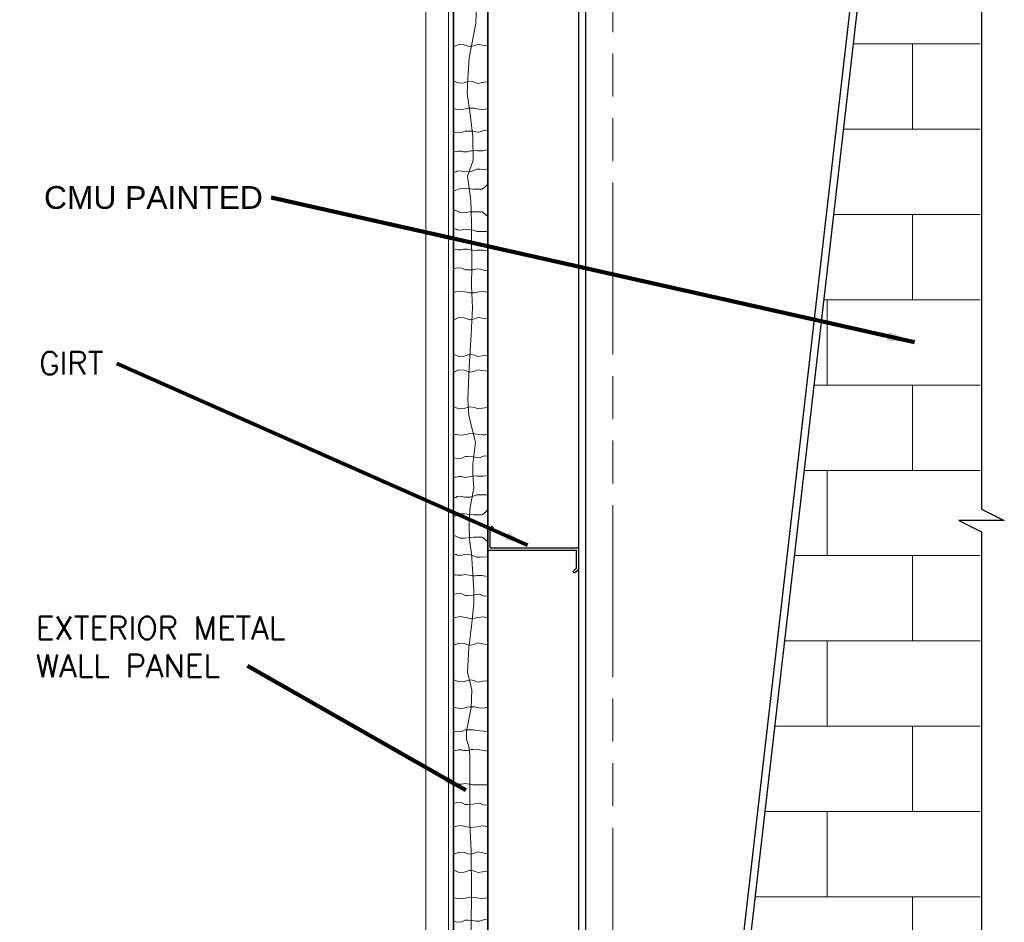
# Model space of a CAD drawing. Extents: x 155 to 606, y 184 to 461.
# Tile 5 of 28: x 155 to 242, y 279 to 358. Entities that reach past the tile are written whole.
import ezdxf

# ---------------------------------------------------------------- set-up
doc = ezdxf.new("R2010")
doc.units = 0
doc.header["$LTSCALE"] = 0.63
doc.header["$MEASUREMENT"] = 0
doc.linetypes.add('od37a204$0$ACAD_ISO08W100', pattern=[36, 24, -3, 6, -3])
doc.linetypes.add('od37a204$0$ACAD_ISO09W100', pattern=[45, 24, -3, 6, -3, 6, -3])
for name, color, linetype, lineweight in [('A-Anno-Patt', 52, 'Continuous', 18), ('A-ANNO-TEXT', 53, 'Continuous', 13), ('od37a204$0$A-Anno-Patt', 152, 'Continuous', 18), ('od37a204$0$A-Anno-Text', 53, 'Continuous', 25), ('od37a204$0$A-Roof-Gutr', 1, 'Continuous', 18), ('od37a204$0$S-Anno-Brkl', 3, 'Continuous', 25), ('od37a204$0$S-Sect-Cntr', 5, 'od37a204$0$ACAD_ISO08W100', 18), ('od37a204$0$S-Sect-Genf', 6, 'Continuous', 35), ('od37a204$0$S-Sect-Stls', 3, 'Continuous', 25)]:
    doc.layers.add(name, color=color, linetype=linetype, lineweight=lineweight)
doc.styles.add('od37a204$0$NOTES', font='romans.shx')
doc.styles.add('Text', font='ARIAL.TTF', dxfattribs={"height": 0.125})
doc.styles.add('Text_0', font='ARIAL.TTF')
doc.dimstyles.new('od37a204$0$EARCH', dxfattribs={"dimtxt": 0.125, "dimasz": 0.125, "dimexe": 0.0625, "dimexo": 0.0625, "dimgap": 0.0625, "dimtad": 1, "dimdec": 4, "dimzin": 3, "dimdsep": 46, "dimlunit": 4, "dimtxsty": 'od37a204$0$NOTES', "dimcen": 0, "dimclrd": 256, "dimclre": 256, "dimadec": 0, "dimazin": 0, "dimtfac": 0.75, "dimtdec": 4, "dimtmove": 1, "dimatfit": 3, "dimfxl": 0, "dimfrac": 1, "dimtolj": 1, "dimtzin": 3, "dimlwd": 18, "dimlwe": 18, "dimarcsym": 0})
doc.dimstyles.new('Std-Arch', dxfattribs={"dimtxt": 0.125, "dimasz": 0.15, "dimexe": 0.0625, "dimexo": 0.0625, "dimgap": 0.0625, "dimtad": 1, "dimdec": 4, "dimzin": 11, "dimdsep": 46, "dimlunit": 4, "dimtxsty": 'Text', "dimcen": 0.09, "dimclrd": 256, "dimclre": 256, "dimadec": 4, "dimazin": 3, "dimtfac": 1, "dimtdec": 4, "dimtofl": 0, "dimtmove": 1, "dimatfit": 3, "dimfxl": 0, "dimfrac": 2, "dimtzin": 11, "dimlwd": 18, "dimlwe": 18, "dimarcsym": 0})

msp = doc.modelspace()

# ---------------------------------------------------------------- linework, layer by layer
at = {"layer": 'A-Anno-Patt'}
for p, q in [((195.38777, 357.61096), (195.44426, 359.38983)), ((194.79457, 354.61793), (195.38777, 357.61096)), ((193.47285, 355.60179), (193.89726, 355.78563)), ((193.89726, 355.78563), (194.34998, 355.75735)), ((194.34998, 355.75735), (194.70366, 355.64422)), ((194.70366, 355.64422), (194.94416, 355.60179)), ((194.94416, 355.60179), (195.26955, 355.68664)), ((195.26955, 355.68664), (195.60908, 355.79978)), ((195.60908, 355.79978), (195.97691, 355.72907)), ((195.97691, 355.72907), (196.34474, 355.6725)), ((196.34474, 355.6725), (196.41548, 355.65836)), ((194.68158, 352.75435), (194.79457, 354.61793)), ((193.47285, 352.55562), (193.89726, 352.37178)), ((194.34998, 352.40006), (194.70366, 352.51319)), ((194.62509, 351.48373), (194.68158, 352.75435)), ((194.70366, 352.51319), (194.94416, 352.55562)), ((194.94416, 352.55562), (195.26955, 352.47077)), ((195.26955, 352.47077), (195.60908, 352.35763)), ((195.97691, 352.42834), (196.34474, 352.48491)), ((196.34474, 352.48491), (196.41548, 352.49905)), ((193.89726, 352.37178), (194.34998, 352.40006)), ((195.60908, 352.35763), (195.97691, 352.42834)), ((194.85107, 349.90251), (194.62509, 351.48373)), ((193.44455, 350.13741), (194.01044, 350.03841)), ((194.01044, 350.03841), (194.32168, 350.08084)), ((194.32168, 350.08084), (194.61877, 350.15155)), ((194.61877, 350.15155), (194.85928, 350.19397)), ((195.13354, 347.70009), (194.85107, 349.90251)), ((194.85928, 350.19397), (195.2837, 350.17983)), ((195.2837, 350.17983), (195.65153, 350.10912)), ((195.65153, 350.10912), (195.97691, 350.0667)), ((195.97691, 350.0667), (196.20327, 350.09498)), ((196.20327, 350.09498), (196.44377, 350.15155)), ((194.16606, 348.03031), (194.44901, 348.17172)), ((194.44901, 348.17172), (194.71781, 348.17172)), ((194.71781, 348.17172), (195.17052, 348.15758)), ((195.17052, 348.15758), (195.39688, 348.10102)), ((195.70812, 348.07273), (196.0618, 348.21415)), ((196.0618, 348.21415), (196.18912, 348.24243)), ((196.18912, 348.24243), (196.45792, 348.21415)), ((193.48699, 348.05859), (193.81238, 348.00203)), ((193.81238, 348.00203), (194.16606, 348.03031)), ((195.16179, 345.61063), (195.13354, 347.70009)), ((195.39688, 348.10102), (195.70812, 348.07273)), ((193.76745, 346.38396), (193.86546, 346.40459)), ((193.86546, 346.40459), (193.99959, 346.40459)), ((193.99959, 346.40459), (194.14403, 346.40459)), ((194.14403, 346.40459), (194.29363, 346.35818)), ((194.79403, 346.38912), (194.97974, 346.43037)), ((194.97974, 346.43037), (195.13966, 346.44584)), ((195.13966, 346.44584), (195.3718, 346.46647)), ((195.3718, 346.46647), (195.53688, 346.44068)), ((195.53688, 346.44068), (195.91346, 346.44068)), ((195.91346, 346.44068), (196.03727, 346.44584)), ((196.03727, 346.44584), (196.27973, 346.48194)), ((196.27973, 346.48194), (196.38291, 346.51288)), ((196.38291, 346.51288), (196.44997, 346.51288)), ((193.44245, 346.37365), (193.60237, 346.35818)), ((193.60237, 346.35818), (193.76745, 346.38396)), ((194.29363, 346.35818), (194.45355, 346.34271)), ((194.45355, 346.34271), (194.62379, 346.35818)), ((194.62379, 346.35818), (194.79403, 346.38912)), ((194.65334, 344.19882), (195.16179, 345.61063)), ((193.75197, 344.64618), (193.89641, 344.68227)), ((193.89641, 344.68227), (194.14919, 344.65133)), ((195.03649, 344.64618), (195.27379, 344.71837)), ((195.27379, 344.71837), (195.46982, 344.80603)), ((195.46982, 344.80603), (195.77934, 344.81119)), ((195.77934, 344.81119), (196.33132, 344.79572)), ((196.33132, 344.79572), (196.44481, 344.73384)), ((193.4476, 344.55851), (193.6488, 344.5843)), ((193.6488, 344.5843), (193.75197, 344.64618)), ((194.14919, 344.65133), (194.40197, 344.59461)), ((194.40197, 344.59461), (194.89204, 344.61524)), ((194.96242, 342.05806), (194.65334, 344.19882)), ((194.89204, 344.61524), (195.03649, 344.64618)), ((193.44004, 342.88042), (194.01753, 343.13338)), ((194.01753, 343.13338), (194.39713, 343.15145)), ((194.39713, 343.15145), (194.39713, 343.15145)), ((194.39713, 343.15145), (194.88518, 343.07917)), ((194.88518, 343.07917), (195.1744, 343.0611)), ((195.1744, 343.0611), (195.42747, 343.0611)), ((195.42747, 343.0611), (195.42747, 343.0611)), ((195.42747, 343.0611), (195.71668, 343.0611)), ((195.71668, 343.0611), (195.91552, 343.0611)), ((195.91552, 343.0611), (196.15051, 343.20565)), ((196.15051, 343.20565), (196.44004, 343.50731)), ((193.44004, 341.26308), (194.01753, 341.01012)), ((194.99067, 341.09803), (194.96242, 342.05806)), ((194.01753, 341.01012), (194.39713, 340.99205)), ((194.39713, 340.99205), (194.88518, 341.06432)), ((194.39713, 340.99205), (194.39713, 340.99205)), ((194.88518, 341.06432), (195.1744, 341.08239)), ((195.01891, 340.10977), (194.99067, 341.09803)), ((195.1744, 341.08239), (195.42747, 341.08239)), ((195.42747, 341.08239), (195.42747, 341.08239)), ((195.42747, 341.08239), (195.71668, 341.08239)), ((195.71668, 341.08239), (195.91552, 341.08239)), ((195.91552, 341.08239), (196.15051, 340.93784)), ((196.15051, 340.93784), (196.44004, 340.63618)), ((193.4476, 339.58498), (193.6488, 339.5592)), ((193.6488, 339.5592), (193.75197, 339.49732)), ((193.75197, 339.49732), (193.89641, 339.46122)), ((193.89641, 339.46122), (194.14919, 339.49216)), ((194.14919, 339.49216), (194.40197, 339.54889)), ((194.40197, 339.54889), (194.89204, 339.52826)), ((194.89204, 339.52826), (195.03649, 339.49732)), ((195.01891, 338.95209), (195.01891, 340.10977)), ((195.03649, 339.49732), (195.27379, 339.42513)), ((195.04716, 336.32613), (195.01891, 338.95209)), ((195.27379, 339.42513), (195.46982, 339.33746)), ((195.46982, 339.33746), (195.77934, 339.33231)), ((195.77934, 339.33231), (196.33132, 339.34778)), ((196.33132, 339.34778), (196.44481, 339.40966)), ((193.44245, 337.76985), (193.60237, 337.78532)), ((193.60237, 337.78532), (193.76745, 337.75954)), ((193.76745, 337.75954), (193.86546, 337.73891)), ((194.14403, 337.73891), (194.29363, 337.78532)), ((194.29363, 337.78532), (194.45355, 337.80079)), ((194.45355, 337.80079), (194.62379, 337.78532)), ((194.62379, 337.78532), (194.79403, 337.75438)), ((194.79403, 337.75438), (194.97974, 337.71313)), ((193.86546, 337.73891), (193.99959, 337.73891)), ((193.99959, 337.73891), (194.14403, 337.73891)), ((194.97974, 337.71313), (195.13966, 337.69766)), ((195.13966, 337.69766), (195.3718, 337.67703)), ((195.3718, 337.67703), (195.53688, 337.70281)), ((195.53688, 337.70281), (195.91346, 337.70281)), ((195.91346, 337.70281), (196.03727, 337.69766)), ((196.03727, 337.69766), (196.27973, 337.66156)), ((196.27973, 337.66156), (196.38291, 337.63062)), ((196.38291, 337.63062), (196.44997, 337.63062)), ((193.48699, 336.0849), (193.81238, 336.14147)), ((193.81238, 336.14147), (194.16606, 336.11319)), ((194.16606, 336.11319), (194.44901, 335.97177)), ((195.01891, 334.5755), (195.04716, 336.32613)), ((195.17052, 335.98591), (195.39688, 336.04248)), ((195.39688, 336.04248), (195.70812, 336.07076)), ((195.70812, 336.07076), (196.0618, 335.92935)), ((194.44901, 335.97177), (194.71781, 335.97177)), ((194.71781, 335.97177), (195.17052, 335.98591)), ((196.0618, 335.92935), (196.18912, 335.90106)), ((196.18912, 335.90106), (196.45792, 335.92935)), ((195.10366, 332.62721), (195.01891, 334.5755)), ((193.44455, 334.00609), (194.01044, 334.10508)), ((194.01044, 334.10508), (194.32168, 334.06266)), ((194.32168, 334.06266), (194.61877, 333.99195)), ((194.61877, 333.99195), (194.85928, 333.94953)), ((194.85928, 333.94953), (195.2837, 333.96367)), ((195.2837, 333.96367), (195.65153, 334.03437)), ((195.65153, 334.03437), (195.97691, 334.0768)), ((195.97691, 334.0768), (196.20327, 334.04852)), ((196.20327, 334.04852), (196.44377, 333.99195)), ((194.99067, 330.28361), (195.10366, 332.62721)), ((193.47285, 331.58788), (193.89726, 331.77172)), ((193.89726, 331.77172), (194.34998, 331.74344)), ((194.34998, 331.74344), (194.70366, 331.63031)), ((195.26955, 331.67273), (195.60908, 331.78586)), ((195.60908, 331.78586), (195.97691, 331.71515)), ((195.97691, 331.71515), (196.34474, 331.65859)), ((194.70366, 331.63031), (194.94416, 331.58788)), ((194.94416, 331.58788), (195.26955, 331.67273)), ((196.34474, 331.65859), (196.41548, 331.64445)), ((194.79293, 327.40353), (194.99067, 330.28361)), ((193.47285, 328.5417), (193.89726, 328.35786)), ((193.89726, 328.35786), (194.34998, 328.38615)), ((194.34998, 328.38615), (194.70366, 328.49928)), ((194.70366, 328.49928), (194.94416, 328.5417)), ((194.94416, 328.5417), (195.26955, 328.45685)), ((195.26955, 328.45685), (195.60908, 328.34372)), ((195.60908, 328.34372), (195.97691, 328.41443)), ((195.97691, 328.41443), (196.34474, 328.47099)), ((196.34474, 328.47099), (196.41548, 328.48514)), ((194.67994, 324.57993), (194.79293, 327.40353)), ((193.47285, 326.9887), (193.89726, 327.17254)), ((193.89726, 327.17254), (194.34998, 327.14426)), ((194.34998, 327.14426), (194.70366, 327.03113)), ((194.70366, 327.03113), (194.94416, 326.9887)), ((194.94416, 326.9887), (195.26955, 327.07355)), ((195.26955, 327.07355), (195.60908, 327.18669)), ((195.60908, 327.18669), (195.97691, 327.11598)), ((195.97691, 327.11598), (196.34474, 327.05941)), ((196.34474, 327.05941), (196.41548, 327.04527)), ((193.47285, 323.94253), (193.89726, 323.75869)), ((194.34998, 323.78697), (194.70366, 323.9001)), ((194.76469, 323.16812), (194.67994, 324.57993)), ((194.70366, 323.9001), (194.94416, 323.94253)), ((194.94416, 323.94253), (195.26955, 323.85768)), ((193.89726, 323.75869), (194.34998, 323.78697)), ((195.35788, 320.79629), (194.76469, 323.16812)), ((195.26955, 323.85768), (195.60908, 323.74454)), ((195.60908, 323.74454), (195.97691, 323.81525)), ((195.97691, 323.81525), (196.34474, 323.87182)), ((196.34474, 323.87182), (196.41548, 323.88596)), ((193.44455, 321.52431), (194.01044, 321.42532)), ((194.01044, 321.42532), (194.32168, 321.46775)), ((194.32168, 321.46775), (194.61877, 321.53846)), ((194.61877, 321.53846), (194.85928, 321.58088)), ((194.85928, 321.58088), (195.2837, 321.56674)), ((195.2837, 321.56674), (195.65153, 321.49603)), ((195.65153, 321.49603), (195.97691, 321.45361)), ((195.97691, 321.45361), (196.20327, 321.48189)), ((196.20327, 321.48189), (196.44377, 321.53846)), ((195.1319, 318.91721), (195.35788, 320.79629)), ((194.16606, 319.41722), (194.44901, 319.55863)), ((194.44901, 319.55863), (194.71781, 319.55863)), ((194.71781, 319.55863), (195.17052, 319.54449)), ((195.70812, 319.45964), (196.0618, 319.60106)), ((196.0618, 319.60106), (196.18912, 319.62934)), ((196.18912, 319.62934), (196.45792, 319.60106)), ((193.48699, 319.4455), (193.81238, 319.38894)), ((193.81238, 319.38894), (194.16606, 319.41722)), ((195.1319, 317.98542), (195.1319, 318.91721)), ((195.17052, 319.54449), (195.39688, 319.48793)), ((195.39688, 319.48793), (195.70812, 319.45964)), ((194.97974, 317.81728), (195.13966, 317.83275)), ((195.21665, 316.7995), (195.1319, 317.98542)), ((195.13966, 317.83275), (195.3718, 317.85338)), ((195.3718, 317.85338), (195.53688, 317.82759)), ((195.53688, 317.82759), (195.91346, 317.82759)), ((195.91346, 317.82759), (196.03727, 317.83275)), ((196.03727, 317.83275), (196.27973, 317.86885)), ((196.27973, 317.86885), (196.38291, 317.89978)), ((196.38291, 317.89978), (196.44997, 317.89978)), ((193.44245, 317.76056), (193.60237, 317.74509)), ((193.60237, 317.74509), (193.76745, 317.77087)), ((193.76745, 317.77087), (193.86546, 317.7915)), ((193.86546, 317.7915), (193.99959, 317.7915)), ((193.99959, 317.7915), (194.14403, 317.7915)), ((194.14403, 317.7915), (194.29363, 317.74509)), ((194.29363, 317.74509), (194.45355, 317.72962)), ((194.45355, 317.72962), (194.62379, 317.74509)), ((194.62379, 317.74509), (194.79403, 317.77603)), ((194.79403, 317.77603), (194.97974, 317.81728)), ((194.84943, 314.93592), (195.21665, 316.7995)), ((195.03649, 316.03309), (195.27379, 316.10528)), ((195.27379, 316.10528), (195.46982, 316.19294)), ((195.46982, 316.19294), (195.77934, 316.1981)), ((195.77934, 316.1981), (196.33132, 316.18263)), ((196.33132, 316.18263), (196.44481, 316.12075)), ((193.4476, 315.94542), (193.6488, 315.97121)), ((193.6488, 315.97121), (193.75197, 316.03309)), ((193.75197, 316.03309), (193.89641, 316.06918)), ((193.89641, 316.06918), (194.14919, 316.03824)), ((194.14919, 316.03824), (194.40197, 315.98152)), ((194.40197, 315.98152), (194.89204, 316.00215)), ((194.89204, 316.00215), (195.03649, 316.03309)), ((193.44004, 314.26733), (194.01753, 314.52029)), ((194.01753, 314.52029), (194.39713, 314.53836)), ((194.39713, 314.53836), (194.39713, 314.53836)), ((194.39713, 314.53836), (194.88518, 314.46608)), ((194.79293, 313.46765), (194.84943, 314.93592)), ((194.88518, 314.46608), (195.1744, 314.44801)), ((195.1744, 314.44801), (195.42747, 314.44801)), ((195.42747, 314.44801), (195.42747, 314.44801)), ((195.42747, 314.44801), (195.71668, 314.44801)), ((195.71668, 314.44801), (195.91552, 314.44801)), ((195.91552, 314.44801), (196.15051, 314.59256)), ((196.15051, 314.59256), (196.44004, 314.89422)), ((193.44004, 312.64999), (194.01753, 312.39703)), ((194.82118, 312.25349), (194.79293, 313.46765)), ((194.01753, 312.39703), (194.39713, 312.37896)), ((194.39713, 312.37896), (194.88518, 312.45123)), ((194.39713, 312.37896), (194.39713, 312.37896)), ((195.01891, 311.03934), (194.82118, 312.25349)), ((194.88518, 312.45123), (195.1744, 312.4693)), ((195.1744, 312.4693), (195.42747, 312.4693)), ((195.42747, 312.4693), (195.42747, 312.4693)), ((195.42747, 312.4693), (195.71668, 312.4693)), ((195.71668, 312.4693), (195.91552, 312.4693)), ((195.91552, 312.4693), (196.15051, 312.32475)), ((196.15051, 312.32475), (196.44004, 312.02309)), ((193.4476, 310.97189), (193.6488, 310.94611)), ((193.6488, 310.94611), (193.75197, 310.88423)), ((194.14919, 310.87907), (194.40197, 310.9358)), ((194.40197, 310.9358), (194.89204, 310.91517)), ((194.89204, 310.91517), (195.03649, 310.88423)), ((195.21665, 307.82043), (195.01891, 311.03934)), ((193.75197, 310.88423), (193.89641, 310.84813)), ((193.89641, 310.84813), (194.14919, 310.87907)), ((195.03649, 310.88423), (195.27379, 310.81204)), ((195.27379, 310.81204), (195.46982, 310.72437)), ((195.46982, 310.72437), (195.77934, 310.71922)), ((195.77934, 310.71922), (196.33132, 310.73469)), ((196.33132, 310.73469), (196.44481, 310.79657)), ((193.44245, 309.15676), (193.60237, 309.17223)), ((193.60237, 309.17223), (193.76745, 309.14645)), ((194.14403, 309.12582), (194.29363, 309.17223)), ((194.29363, 309.17223), (194.45355, 309.1877)), ((194.45355, 309.1877), (194.62379, 309.17223)), ((194.62379, 309.17223), (194.79403, 309.14129)), ((193.76745, 309.14645), (193.86546, 309.12582)), ((193.86546, 309.12582), (193.99959, 309.12582)), ((193.99959, 309.12582), (194.14403, 309.12582)), ((194.79403, 309.14129), (194.97974, 309.10004)), ((194.97974, 309.10004), (195.13966, 309.08457)), ((195.13966, 309.08457), (195.3718, 309.06394)), ((195.3718, 309.06394), (195.53688, 309.08972)), ((195.53688, 309.08972), (195.91346, 309.08972)), ((195.91346, 309.08972), (196.03727, 309.08457)), ((196.03727, 309.08457), (196.27973, 309.04847)), ((196.27973, 309.04847), (196.38291, 309.01753)), ((196.38291, 309.01753), (196.44997, 309.01753)), ((193.48699, 307.47181), (193.81238, 307.52838)), ((193.81238, 307.52838), (194.16606, 307.5001)), ((194.16606, 307.5001), (194.44901, 307.35868)), ((195.21665, 306.63452), (195.21665, 307.82043)), ((195.39688, 307.42939), (195.70812, 307.45767)), ((195.70812, 307.45767), (196.0618, 307.31626)), ((194.44901, 307.35868), (194.71781, 307.35868)), ((194.71781, 307.35868), (195.17052, 307.37282)), ((195.04716, 304.91212), (195.21665, 306.63452)), ((195.17052, 307.37282), (195.39688, 307.42939)), ((196.0618, 307.31626), (196.18912, 307.28797)), ((196.18912, 307.28797), (196.45792, 307.31626)), ((193.44455, 305.393), (194.01044, 305.49199)), ((194.01044, 305.49199), (194.32168, 305.44957)), ((194.32168, 305.44957), (194.61877, 305.37886)), ((194.61877, 305.37886), (194.85928, 305.33643)), ((194.76469, 302.73794), (195.04716, 304.91212)), ((194.85928, 305.33643), (195.2837, 305.35058)), ((195.2837, 305.35058), (195.65153, 305.42128)), ((195.65153, 305.42128), (195.97691, 305.46371)), ((195.97691, 305.46371), (196.20327, 305.43543)), ((196.20327, 305.43543), (196.44377, 305.37886)), ((193.47285, 302.97479), (193.89726, 303.15863)), ((193.89726, 303.15863), (194.34998, 303.13035)), ((194.34998, 303.13035), (194.70366, 303.01721)), ((195.26955, 303.05964), (195.60908, 303.17277)), ((195.60908, 303.17277), (195.97691, 303.10206)), ((194.6517, 300.56376), (194.76469, 302.73794)), ((194.70366, 303.01721), (194.94416, 302.97479)), ((194.94416, 302.97479), (195.26955, 303.05964)), ((195.97691, 303.10206), (196.34474, 303.0455)), ((196.34474, 303.0455), (196.41548, 303.03136)), ((195.04716, 299.09549), (194.6517, 300.56376)), ((193.47285, 299.92861), (193.89726, 299.74477)), ((193.89726, 299.74477), (194.34998, 299.77306)), ((194.34998, 299.77306), (194.70366, 299.88619)), ((194.70366, 299.88619), (194.94416, 299.92861)), ((194.94416, 299.92861), (195.26955, 299.84376)), ((195.26955, 299.84376), (195.60908, 299.73063)), ((195.60908, 299.73063), (195.97691, 299.80134)), ((195.97691, 299.80134), (196.34474, 299.8579)), ((196.34474, 299.8579), (196.41548, 299.87205)), ((194.99067, 297.45779), (195.04716, 299.09549)), ((193.44455, 297.5104), (194.01044, 297.41141)), ((194.01044, 297.41141), (194.32168, 297.45384)), ((194.32168, 297.45384), (194.61877, 297.52454)), ((194.56695, 295.43019), (194.99067, 297.45779)), ((194.61877, 297.52454), (194.85928, 297.56697)), ((194.85928, 297.56697), (195.2837, 297.55283)), ((195.2837, 297.55283), (195.65153, 297.48212)), ((195.65153, 297.48212), (195.97691, 297.43969)), ((195.97691, 297.43969), (196.20327, 297.46798)), ((196.20327, 297.46798), (196.44377, 297.52454)), ((193.48699, 295.43159), (193.81238, 295.37502)), ((193.81238, 295.37502), (194.16606, 295.4033)), ((194.16606, 295.4033), (194.44901, 295.54472)), ((194.44901, 295.54472), (194.71781, 295.54472)), ((194.56695, 294.72428), (194.56695, 295.43019)), ((194.71781, 295.54472), (195.17052, 295.53058)), ((195.17052, 295.53058), (195.39688, 295.47401)), ((195.39688, 295.47401), (196.44004, 295.37922)), ((194.79293, 293.96191), (194.56695, 294.72428)), ((193.44245, 293.74664), (193.60237, 293.73117)), ((193.60237, 293.73117), (193.76745, 293.75696)), ((193.76745, 293.75696), (193.86546, 293.77758)), ((193.86546, 293.77758), (193.99959, 293.77758)), ((193.99959, 293.77758), (194.14403, 293.77758)), ((194.14403, 293.77758), (194.29363, 293.73117)), ((194.29363, 293.73117), (194.45355, 293.7157)), ((194.45355, 293.7157), (194.62379, 293.73117)), ((194.62379, 293.73117), (194.79403, 293.76211)), ((194.84943, 293.22777), (194.79293, 293.96191)), ((194.79403, 293.76211), (194.97974, 293.80337)), ((194.97974, 293.80337), (195.13966, 293.81884)), ((195.13966, 293.81884), (195.3718, 293.83946)), ((195.3718, 293.83946), (196.44004, 293.67262)), ((194.84943, 291.56184), (194.84943, 293.22777)), ((194.84943, 288.73824), (194.84943, 291.56184)), ((193.44245, 290.7835), (193.60237, 290.79897)), ((193.60237, 290.79897), (193.76745, 290.77319)), ((193.76745, 290.77319), (193.86546, 290.75256)), ((193.86546, 290.75256), (193.99959, 290.75256)), ((193.99959, 290.75256), (194.14403, 290.75256)), ((194.14403, 290.75256), (194.29363, 290.79897)), ((194.29363, 290.79897), (194.45355, 290.81444)), ((194.45355, 290.81444), (194.62379, 290.79897)), ((194.62379, 290.79897), (194.79403, 290.76803)), ((194.79403, 290.76803), (194.97974, 290.72678)), ((194.97974, 290.72678), (195.13966, 290.71131)), ((195.13966, 290.71131), (195.3718, 290.69068)), ((195.3718, 290.69068), (195.53688, 290.71646)), ((195.53688, 290.71646), (196.44004, 290.71646)), ((193.48699, 289.09856), (193.81238, 289.15512)), ((193.81238, 289.15512), (194.16606, 289.12684)), ((194.16606, 289.12684), (194.44901, 288.98542)), ((194.44901, 288.98542), (194.71781, 288.98542)), ((194.71781, 288.98542), (195.17052, 288.99956)), ((194.84943, 287.32643), (194.84943, 288.73824)), ((195.17052, 288.99956), (195.39688, 289.05613)), ((195.39688, 289.05613), (195.70812, 289.08441)), ((195.70812, 289.08441), (196.0618, 288.943)), ((196.0618, 288.943), (196.18912, 288.91472)), ((196.18912, 288.91472), (196.45792, 288.943)), ((193.44455, 287.01974), (194.01044, 287.11873)), ((194.01044, 287.11873), (194.32168, 287.07631)), ((194.32168, 287.07631), (194.61877, 287.0056)), ((194.61877, 287.0056), (194.85928, 286.96318)), ((194.99067, 284.89813), (194.84943, 287.32643)), ((194.85928, 286.96318), (195.2837, 286.97732)), ((195.2837, 286.97732), (195.65153, 287.04802)), ((195.65153, 287.04802), (195.97691, 287.09045)), ((195.97691, 287.09045), (196.20327, 287.06217)), ((196.20327, 287.06217), (196.44377, 287.0056)), ((193.47285, 284.60153), (193.89726, 284.78537)), ((193.89726, 284.78537), (194.34998, 284.75709)), ((194.34998, 284.75709), (194.70366, 284.64396)), ((194.70366, 284.64396), (194.94416, 284.60153)), ((194.94416, 284.60153), (195.26955, 284.68638)), ((194.99067, 283.65574), (194.99067, 284.89813)), ((195.26955, 284.68638), (195.60908, 284.79951)), ((195.60908, 284.79951), (195.97691, 284.72881)), ((195.97691, 284.72881), (196.34474, 284.67224)), ((196.34474, 284.67224), (196.41548, 284.6581)), ((193.47285, 283.18743), (193.89726, 283.00359)), ((194.70366, 283.145), (194.94416, 283.18743)), ((194.94416, 283.18743), (195.26955, 283.10258)), ((195.01891, 282.38512), (194.99067, 283.65574)), ((193.89726, 283.00359), (194.34998, 283.03187)), ((194.34998, 283.03187), (194.70366, 283.145)), ((195.01891, 280.8039), (195.01891, 282.38512)), ((195.26955, 283.10258), (195.60908, 282.98945)), ((195.60908, 282.98945), (195.97691, 283.06015)), ((195.97691, 283.06015), (196.34474, 283.11672)), ((196.34474, 283.11672), (196.41548, 283.13086)), ((193.44455, 280.76922), (194.01044, 280.67023)), ((194.01044, 280.67023), (194.32168, 280.71265)), ((194.32168, 280.71265), (194.61877, 280.78336)), ((194.61877, 280.78336), (194.85928, 280.82578)), ((194.85928, 280.82578), (195.2837, 280.81164)), ((194.99067, 278.65796), (195.01891, 280.8039)), ((195.2837, 280.81164), (195.65153, 280.74093)), ((195.65153, 280.74093), (195.97691, 280.69851)), ((195.97691, 280.69851), (196.20327, 280.72679)), ((196.20327, 280.72679), (196.44377, 280.78336)), ((196.0618, 278.84596), (196.18912, 278.87424)), ((196.18912, 278.87424), (196.45792, 278.84596)), ((193.48699, 278.6904), (193.81238, 278.63384)), ((193.81238, 278.63384), (194.16606, 278.66212)), ((194.16606, 278.66212), (194.44901, 278.80354)), ((194.44901, 278.80354), (194.71781, 278.80354)), ((194.71781, 278.80354), (195.17052, 278.78939)), ((194.99067, 276.45554), (194.99067, 278.65796)), ((195.17052, 278.78939), (195.39688, 278.73283)), ((195.39688, 278.73283), (195.70812, 278.70455)), ((195.70812, 278.70455), (196.0618, 278.84596))]:
    msp.add_line(p, q, dxfattribs=at)
at = {"layer": 'od37a204$0$A-Anno-Patt'}
for p, q in [((228.57117, 355.84674), (239.76186, 355.84674)), ((233.78729, 348.34674), (233.78729, 355.84674)), ((227.70721, 348.34674), (239.76186, 348.34674)), ((226.84325, 340.84674), (239.76186, 340.84674)), ((233.78729, 333.34674), (233.78729, 340.84674)), ((225.97929, 333.34674), (239.76186, 333.34674)), ((226.28729, 325.84674), (226.28729, 333.34674)), ((225.11533, 325.84674), (239.76186, 325.84674)), ((233.78729, 318.34674), (233.78729, 325.84674)), ((224.25137, 318.34674), (239.76186, 318.34674)), ((226.28729, 310.84674), (226.28729, 318.34674)), ((223.38741, 310.84674), (239.76186, 310.84674)), ((233.78729, 303.34674), (233.78729, 310.84674)), ((222.52345, 303.34674), (239.76186, 303.34674)), ((226.28729, 295.84674), (226.28729, 303.34674)), ((221.65949, 295.84674), (239.76186, 295.84674)), ((233.78729, 288.34674), (233.78729, 295.84674)), ((220.79553, 288.34674), (239.76186, 288.34674)), ((226.28729, 280.84674), (226.28729, 288.34674)), ((219.93157, 280.84674), (239.76186, 280.84674)), ((233.78729, 273.34674), (233.78729, 280.84674))]:
    msp.add_line(p, q, dxfattribs=at)
at = {"layer": 'od37a204$0$A-Roof-Gutr'}
for p, q in [((190.99079, 216.50249), (190.99079, 405.49499)), ((192.99079, 216.50249), (192.99079, 405.49499))]:
    msp.add_line(p, q, dxfattribs=at)
at = {"layer": 'od37a204$0$S-Anno-Brkl'}
for p, q in [((239.87144, 405.75081), (239.87144, 314.9329)), ((239.87144, 314.9329), (241.87144, 313.9329)), ((241.87144, 313.9329), (237.87144, 313.9329)), ((237.87144, 313.9329), (239.87144, 312.9329)), ((239.87144, 312.9329), (239.87144, 233.08514))]:
    msp.add_line(p, q, dxfattribs=at)
at = {"layer": 'od37a204$0$S-Sect-Cntr', "linetype": 'od37a204$0$ACAD_ISO09W100'}
msp.add_line((207.44004, 215.11724), (207.44004, 445.54286), dxfattribs=at)
at = {"layer": 'od37a204$0$S-Sect-Genf'}
for p, q in [((193.44004, 215.89424), (193.44004, 410.23661)), ((196.44004, 267.05174), (196.44004, 410.23661))]:
    msp.add_line(p, q, dxfattribs=at)
at = {"layer": 'od37a204$0$S-Sect-Stls'}
for p, q in [((204.44004, 218.89424), (204.44004, 404.29074)), ((205.06504, 219.89424), (205.06504, 403.75024)), ((230.88767, 381.41874), (212.28092, 219.89424)), ((231.45992, 380.92386), (212.91017, 219.89424)), ((196.44004, 313.13811), (196.80667, 313.45136)), ((196.44004, 311.33836), (196.44004, 313.13811)), ((196.63642, 313.04724), (196.93529, 313.30274)), ((196.63692, 311.53549), (196.63642, 313.04724)), ((196.80667, 313.45136), (196.93342, 313.30111)), ((196.44004, 311.33836), (204.24267, 311.33836)), ((196.63692, 311.53549), (204.43879, 311.53549)), ((204.24217, 309.74024), (204.24267, 311.33836)), ((204.43879, 309.65099), (204.43879, 311.53549)), ((203.95292, 309.49274), (204.24217, 309.74024)), ((204.08154, 309.34399), (203.95292, 309.49274)), ((204.08154, 309.34399), (204.43879, 309.65099))]:
    msp.add_line(p, q, dxfattribs=at)

# ---------------------------------------------------------------- texts
at = {"insert": (157.40938, 341.30422), "char_height": 2, "attachment_point": 7, "style": 'Text'}
msp.add_mtext('CMU PAINTED', dxfattribs=at)
at = {"layer": 'od37a204$0$A-Anno-Text', "char_height": 2, "attachment_point": 7, "style": 'od37a204$0$NOTES'}
for s, insert in [('GIRT', (156.97997, 326.75806)), ('EXTERIOR METAL\\PWALL PANEL', (156.69388, 300.1537))]:
    msp.add_mtext(s, dxfattribs=dict(at, insert=insert))

# ---------------------------------------------------------------- leaders
at = {"layer": 'A-ANNO-TEXT', "lineweight": 13, "annotation_type": 0, "has_hookline": 1, "hookline_direction": 1, "text_width": 21.10366}
msp.add_leader([(233.96333, 329.60889), (177.37432, 342.33852)], dimstyle='Std-Arch', override={"dimtxt": 2, "dimasz": 2.4, "dimgap": 1, "dimtad": 0, "dimtxsty": 'Text_0', "dimclrd": 0, "dimlwd": 65534}, dxfattribs=at)
at = {"layer": 'od37a204$0$A-Anno-Text'}
for points in [[(199.94154, 311.77574), (163.80498, 327.73336)], [(194.50342, 290.23324), (175.30204, 301.1537)]]:
    msp.add_leader(points, dimstyle='od37a204$0$EARCH', override={"dimscale": 16, "dimgap": 0.0625, "dimtad": 0, "dimclrd": 0, "dimlwd": 65534}, dxfattribs=at)

doc.saveas('drawing.dxf')
